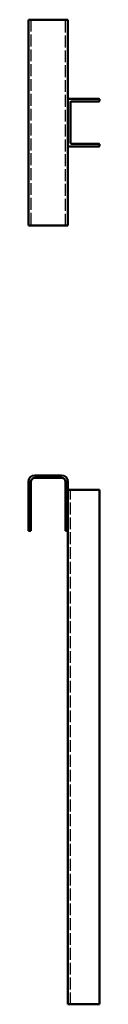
# Model space of a CAD drawing. Header units: millimetres. Extents: x 1381 to 2507, y 1955 to 3198.
# Tile 1 of 2: x 1381 to 1471, y 1955 to 3198. Entities that reach past the tile are written whole.
import ezdxf

# ---------------------------------------------------------------- set-up
doc = ezdxf.new("R2010")
doc.units = ezdxf.units.MM
doc.header["$LTSCALE"] = 5
doc.linetypes.add('AM_ISO02W050', pattern=[7.5, 6, -1.5])
doc.linetypes.add('AM_ISO02W050x2', pattern=[3.75, 3, -0.75])
for name, color, linetype, lineweight in [('AM_0', 7, 'Continuous', 50), ('AM_0N', 7, 'Continuous', 50), ('AM_3N', 6, 'AM_ISO02W050', 25)]:
    doc.layers.add(name, color=color, linetype=linetype, lineweight=lineweight)

msp = doc.modelspace()

# ---------------------------------------------------------------- linework, layer by layer
at = {"layer": 'AM_0'}
for p, q in [((1381, 2552.6), (1384.2, 2552.6)), ((1427.8, 2552.6), (1431, 2552.6))]:
    msp.add_line(p, q, dxfattribs=at)
at = {"layer": 'AM_0N'}
for p, q in [((1381, 3198.2), (1381, 2938.2)), ((1431, 3198.2), (1381, 3198.2)), ((1431, 2938.2), (1431, 3198.2)), ((1431, 3039.2), (1431, 3097.2)), ((1432, 3098.2), (1470, 3098.2)), ((1471, 3097.2), (1471, 3096)), ((1434.2, 3042.4), (1434.2, 3094)), ((1435.2, 3095), (1470, 3095)), ((1470, 3038.2), (1432, 3038.2)), ((1470, 3041.4), (1435.2, 3041.4)), ((1471, 3040.4), (1471, 3039.2)), ((1381, 2938.2), (1431, 2938.2)), ((1381, 2614.6), (1381, 2552.6)), ((1384.2, 2614.6), (1384.2, 2552.6)), ((1423, 2622.6), (1389, 2622.6)), ((1423, 2619.4), (1389, 2619.4)), ((1427.8, 2552.6), (1427.8, 2614.6)), ((1431, 2552.6), (1431, 2614.6)), ((1431, 1954.6), (1431, 2604.6)), ((1471, 2604.6), (1431, 2604.6)), ((1471, 1954.6), (1471, 2604.6)), ((1471, 1954.6), (1431, 1954.6))]:
    msp.add_line(p, q, dxfattribs=at)
for centre, radius, start, end in [((1432, 3097.2), 1, 90, 180), ((1470, 3097.2), 1, 0, 90), ((1435.2, 3094), 1, 90, 180), ((1470, 3096), 1, 270, 0), ((1432, 3039.2), 1, 180, 270), ((1435.2, 3042.4), 1, 180, 270), ((1470, 3040.4), 1, 0, 90), ((1470, 3039.2), 1, 270, 0), ((1389, 2614.6), 8, 90, 180), ((1389, 2614.6), 4.8, 90, 180), ((1423, 2614.6), 8, 0, 90), ((1423, 2614.6), 4.8, 0, 90)]:
    msp.add_arc(centre, radius, start, end, dxfattribs=at)
at = {"layer": 'AM_3N', "linetype": 'AM_ISO02W050x2'}
for p, q in [((1384.2, 3198.2), (1384.2, 2938.2)), ((1427.8, 2938.2), (1427.8, 3198.2)), ((1434.2, 1954.6), (1434.2, 2604.6))]:
    msp.add_line(p, q, dxfattribs=at)

doc.saveas('drawing.dxf')
